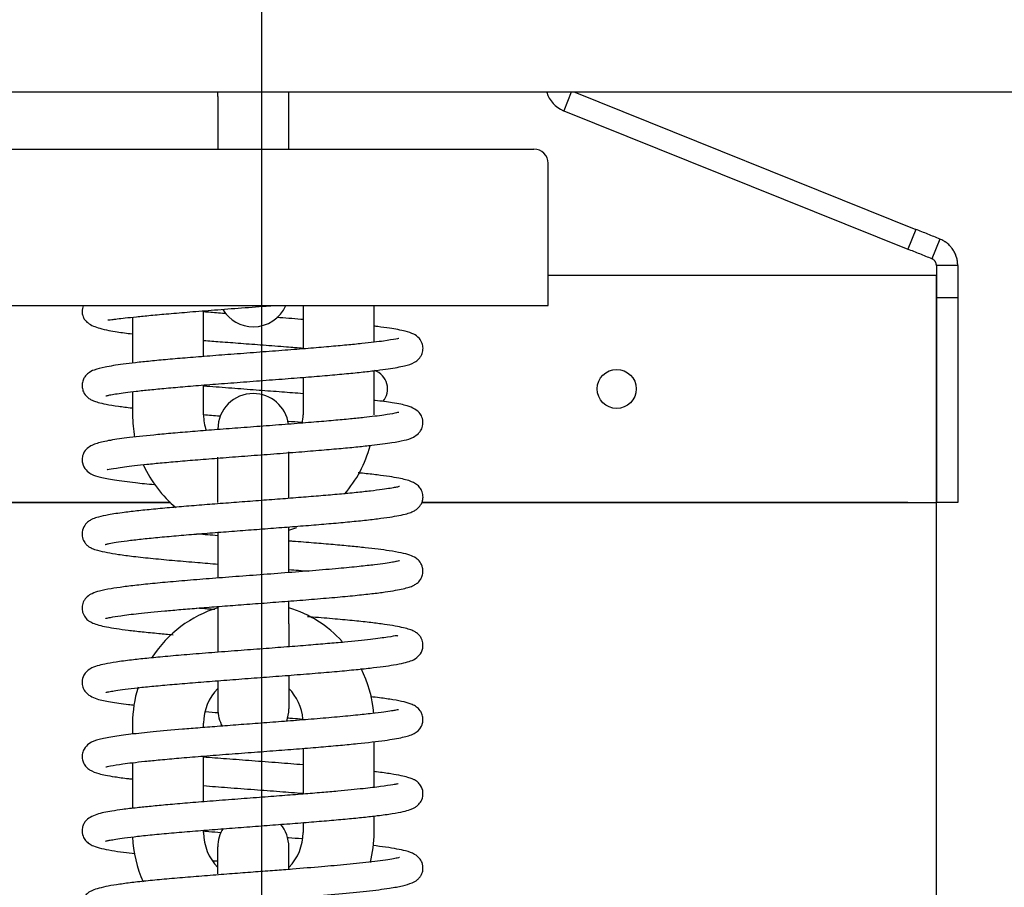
# Model space of a CAD drawing. Header units: millimetres. Extents: x 2819 to 5758, y -64 to 2014.
# Tile 35 of 41: x 4568 to 4706, y 1140 to 1262. Entities that reach past the tile are written whole.
import ezdxf

# ---------------------------------------------------------------- set-up
doc = ezdxf.new("R2010")
doc.units = ezdxf.units.MM
doc.dimstyles.get("Standard").update_dxf_attribs({"dimtxt": 20, "dimasz": 10, "dimexe": 9, "dimexo": 9, "dimgap": 10, "dimtad": 0, "dimtih": 1, "dimtoh": 1, "dimdsep": 46, "dimtxsty": 'Standard', "dimcen": 0.09, "dimadec": 0, "dimazin": 0, "dimtfac": 1, "dimtofl": 0, "dimtmove": 0, "dimatfit": 3, "dimfxl": 0, "dimtolj": 1, "dimtzin": 0, "dimarcsym": 0})

# ---------------------------------------------------------------- blocks, each defined once
blk = doc.blocks.new('*D3')
at = {"color": 0, "lineweight": -2}
for p, q in [((3826.78, 1563.04), (4120.52, 1563.04)), ((4111.52, 1553.04), (4111.52, 1264.1)), ((4111.52, 935.16), (4111.52, 1224.1)), ((4591.44, 925.16), (4102.52, 925.16))]:
    blk.add_line(p, q, dxfattribs=at)
at = {"color": 0, "lineweight": 18}
for points in [[(4109.86, 1553.04), (4113.19, 1553.04), (4111.52, 1563.04)], [(4109.86, 935.16), (4113.19, 935.16), (4111.52, 925.16)]]:
    blk.add_solid(points, dxfattribs=at)
at = {"layer": 'Defpoints', "color": 0, "lineweight": 18}
for p in [(3817.78, 1563.04), (4111.52, 925.16), (4600.44, 925.16)]:
    blk.add_point(p, dxfattribs=at)
at = {"color": 0, "lineweight": 18, "insert": (4111.52, 1244.1), "char_height": 20, "attachment_point": 5}
blk.add_mtext('\\A1;640', dxfattribs=at)
blk = doc.blocks.new('*D6')
at = {"color": 0, "lineweight": -2}
for p, q in [((4343.44, 1245.53), (4343.44, 694.73)), ((4936.44, 1245.53), (4936.44, 694.73)), ((4353.44, 703.73), (4603.28, 703.73)), ((4926.44, 703.73), (4676.61, 703.73))]:
    blk.add_line(p, q, dxfattribs=at)
at = {"color": 0, "lineweight": 18}
for points in [[(4353.44, 705.4), (4353.44, 702.07), (4343.44, 703.73)], [(4926.44, 705.4), (4926.44, 702.07), (4936.44, 703.73)]]:
    blk.add_solid(points, dxfattribs=at)
at = {"layer": 'Defpoints', "color": 0, "lineweight": 18}
for p in [(4343.44, 1254.53), (4936.44, 1254.53), (4936.44, 703.73)]:
    blk.add_point(p, dxfattribs=at)
at = {"color": 0, "lineweight": 18, "insert": (4639.94, 703.73), "char_height": 20, "attachment_point": 5}
blk.add_mtext('\\A1;593', dxfattribs=at)
blk = doc.blocks.new('*D7')
at = {"color": 0, "lineweight": -2}
for p, q in [((4601.59, 1532.03), (4601.59, 746.54)), ((4342.63, 1229.91), (4342.63, 746.54)), ((4352.63, 755.54), (4435.45, 755.54)), ((4591.59, 755.54), (4508.78, 755.54))]:
    blk.add_line(p, q, dxfattribs=at)
at = {"color": 0, "lineweight": 18}
for points in [[(4352.63, 757.2), (4352.63, 753.87), (4342.63, 755.54)], [(4591.59, 757.2), (4591.59, 753.87), (4601.59, 755.54)]]:
    blk.add_solid(points, dxfattribs=at)
at = {"layer": 'Defpoints', "color": 0, "lineweight": 18}
for p in [(4601.59, 1541.03), (4342.63, 1238.91), (4342.63, 755.54)]:
    blk.add_point(p, dxfattribs=at)
at = {"color": 0, "lineweight": 18, "insert": (4472.11, 755.54), "char_height": 20, "attachment_point": 5}
blk.add_mtext('\\A1;258', dxfattribs=at)

msp = doc.modelspace()

# ---------------------------------------------------------------- linework, layer by layer
for p, q in [((4841.495, 1252.033), (4438.495, 1252.033)), ((4841.495, 1252.033), (4438.495, 1252.033)), ((4595.445, 1251.433), (4595.445, 1252.034)), ((4605.445, 1251.433), (4605.445, 1252.034)), ((4645.207, 1252.033), (4644.157, 1249.421)), ((4645.703, 1252.033), (4693.692, 1232.742)), ((4595.445, 1251.433), (4595.445, 1244.033)), ((4605.445, 1244.033), (4605.445, 1251.433)), ((4644.157, 1249.421), (4644.103, 1249.443)), ((4644.157, 1249.421), (4692.573, 1229.958)), ((4560.945, 1244.033), (4639.945, 1244.033)), ((4641.945, 1222.033), (4641.945, 1242.033)), ((4693.692, 1232.742), (4692.573, 1229.958)), ((4697.087, 1231.377), (4695.968, 1228.594)), ((4696.595, 1227.666), (4696.595, 1226.283)), ((4699.595, 1227.666), (4696.595, 1227.666)), ((4699.595, 1227.666), (4699.595, 1223.093)), ((4641.945, 1226.283), (4692.595, 1226.283)), ((4692.595, 1226.283), (4696.595, 1226.283)), ((4696.595, 1194.283), (4696.595, 1226.283)), ((4696.595, 1226.283), (4696.595, 1194.283)), ((4699.595, 1223.093), (4696.595, 1223.093)), ((4699.595, 1223.093), (4699.595, 1194.283)), ((4558.945, 1222.033), (4641.945, 1222.033)), ((4593.445, 1214.842), (4593.445, 1221.275)), ((4607.445, 1222.033), (4607.445, 1215.92)), ((4617.445, 1216.851), (4617.445, 1222.033)), ((4583.445, 1220.384), (4583.445, 1213.919)), ((4617.445, 1206.633), (4617.445, 1212.846)), ((4607.445, 1211.909), (4607.445, 1206.633)), ((4593.445, 1206.633), (4593.445, 1210.83)), ((4583.445, 1209.9), (4583.445, 1206.633)), ((4595.445, 1194.284), (4595.445, 1200.674)), ((4605.445, 1194.911), (4605.445, 1201.425)), ((4506.595, 1194.283), (4588.764, 1194.283)), ((4588.764, 1194.283), (4510.595, 1194.283)), ((4692.595, 1194.283), (4624.154, 1194.283)), ((4624.154, 1194.283), (4696.595, 1194.283)), ((4699.595, 1194.283), (4696.595, 1194.283)), ((4696.595, 801.283), (4696.595, 1194.283)), ((4605.445, 1184.429), (4605.445, 1190.863)), ((4595.445, 1190.099), (4595.445, 1183.665)), ((4595.445, 1179.656), (4595.445, 1177.233)), ((4605.445, 1177.233), (4605.445, 1180.418)), ((4595.445, 1177.233), (4595.445, 1173.21)), ((4605.445, 1177.233), (4605.445, 1173.951)), ((4605.445, 1169.893), (4605.445, 1165.233)), ((4595.445, 1169.204), (4595.445, 1165.233)), ((4583.445, 1163.233), (4583.445, 1161.7)), ((4593.445, 1162.621), (4593.445, 1163.233)), ((4617.445, 1154.204), (4617.445, 1160.641)), ((4607.445, 1159.687), (4607.445, 1153.254)), ((4583.445, 1157.679), (4583.445, 1151.253)), ((4593.445, 1152.175), (4593.445, 1158.608)), ((4607.445, 1149.242), (4607.445, 1147.833)), ((4617.445, 1147.833), (4617.445, 1150.173)), ((4593.445, 1147.833), (4593.445, 1148.163)), ((4595.445, 1142.024), (4595.445, 1145.833)), ((4605.445, 1142.784), (4605.445, 1145.833))]:
    msp.add_line(p, q)
msp.add_circle((4651.595, 1210.283), 2.75)
for centre, radius, start, end in [((4645.595, 1253.154), 4, 196.27702, 248.10025), ((4639.945, 1242.033), 2, 0, 90), ((4600.445, 1224.033), 5, 211.19484, 270), ((4600.445, 1224.033), 5, 270, 336.4214), ((4616.595, 1210.283), 2.75, 319.62374, 70.27312), ((4600.445, 1204.633), 5, 90, 180), ((4600.445, 1204.633), 5, 7.93687, 90), ((4600.445, 1206.633), 17, 180, 190.65094), ((4600.445, 1206.633), 7, 180, 198.40218), ((4600.445, 1206.633), 7, 350.11406, 0), ((4600.445, 1206.633), 17, 319.05281, 345.09938), ((4600.445, 1206.633), 17, 204.57281, 230.20313), ((4600.445, 1206.633), 17, 287.10281, 291.18656), ((4600.445, 1163.233), 17, 107.10281, 146.77594), ((4600.445, 1163.233), 17, 42.57844, 72.89719), ((4600.445, 1163.233), 17, 4.68281, 26.92125), ((4600.445, 1163.233), 17, 162.70031, 180), ((4600.445, 1163.233), 7, 135.58218, 180), ((4600.445, 1163.233), 7, 4.8825, 44.41782), ((4600.445, 1165.233), 5, 180, 209.26828), ((4600.445, 1165.233), 5, 339.78656, 0), ((4600.445, 1145.833), 5, 0, 39.83625), ((4600.445, 1147.833), 7, 180, 224.41782), ((4600.445, 1145.833), 5, 148.63781, 180), ((4600.445, 1147.833), 7, 315.58218, 0), ((4600.445, 1147.833), 17, 345.64781, 0), ((4600.445, 1147.833), 17, 182.025, 204.0525)]:
    msp.add_arc(centre, radius, start, end)
for points, knots in [([(4697.087, 1231.377), (4696.806, 1231.49), (4696.524, 1231.603), (4695.96, 1231.83), (4695.678, 1231.944), (4694.829, 1232.285), (4694.262, 1232.513), (4693.692, 1232.742)], [0, 0, 0, 0, 0.25, 0.25, 0.5, 0.5, 1, 1, 1, 1]), ([(4699.595, 1227.666), (4699.595, 1227.762), (4699.591, 1227.859), (4699.577, 1228.052), (4699.567, 1228.148), (4699.524, 1228.438), (4699.482, 1228.631), (4699.41, 1228.869), (4699.394, 1228.917), (4699.37, 1228.988), (4699.362, 1229.012), (4699.344, 1229.059), (4699.3, 1229.177), (4699.251, 1229.292), (4699.122, 1229.563), (4699.023, 1229.736), (4698.855, 1229.986), (4698.796, 1230.067), (4698.702, 1230.186), (4698.669, 1230.225), (4698.604, 1230.302), (4698.571, 1230.339), (4698.401, 1230.524), (4698.255, 1230.66), (4698.024, 1230.846), (4697.944, 1230.905), (4697.822, 1230.989), (4697.781, 1231.016), (4697.697, 1231.069), (4697.655, 1231.095), (4697.527, 1231.17), (4697.44, 1231.216), (4697.265, 1231.302), (4697.176, 1231.341), (4697.087, 1231.377)], [0, 0, 0, 0, 0.0625, 0.0625, 0.125, 0.125, 0.25, 0.25, 0.28125, 0.28125, 0.296875, 0.296875, 0.3125, 0.375, 0.375, 0.5, 0.5, 0.5625, 0.5625, 0.59375, 0.59375, 0.625, 0.625, 0.75, 0.75, 0.8125, 0.8125, 0.84375, 0.84375, 0.875, 0.875, 0.9375, 0.9375, 1, 1, 1, 1]), ([(4695.968, 1228.594), (4695.687, 1228.707), (4695.405, 1228.82), (4694.841, 1229.046), (4694.559, 1229.16), (4693.71, 1229.501), (4693.143, 1229.729), (4692.573, 1229.958)], [0, 0, 0, 0, 0.25, 0.25, 0.5, 0.5, 1, 1, 1, 1]), ([(4696.595, 1227.666), (4696.595, 1227.707), (4696.592, 1227.75), (4696.58, 1227.842), (4696.571, 1227.889), (4696.544, 1227.986), (4696.526, 1228.035), (4696.498, 1228.096), (4696.492, 1228.108), (4696.48, 1228.132), (4696.473, 1228.144), (4696.453, 1228.179), (4696.439, 1228.203), (4696.394, 1228.27), (4696.36, 1228.312), (4696.287, 1228.39), (4696.248, 1228.425), (4696.188, 1228.471), (4696.168, 1228.486), (4696.127, 1228.513), (4696.107, 1228.525), (4696.046, 1228.56), (4696.006, 1228.578), (4695.968, 1228.594)], [0, 0, 0, 0, 0.125, 0.125, 0.25, 0.25, 0.375, 0.375, 0.40625, 0.40625, 0.4375, 0.4375, 0.5, 0.5, 0.625, 0.625, 0.75, 0.75, 0.8125, 0.8125, 0.875, 0.875, 1, 1, 1, 1]), ([(4576.508, 1222.038), (4576.499, 1222.017), (4576.396, 1221.762), (4576.289, 1221.207), (4576.432, 1220.479), (4576.71, 1219.961), (4577.148, 1219.539), (4577.875, 1219.133), (4578.873, 1218.774), (4580.021, 1218.512), (4581.474, 1218.277), (4582.645, 1218.125), (4583.412, 1218.035)], [0, 0, 0, 0, 0.0054426, 0.0662389, 0.1127126, 0.1780911, 0.2990793, 0.4284169, 0.5431841, 0.6890051, 0.8103372, 1, 1, 1, 1]), ([(4579.965, 1220.013), (4579.984, 1219.996), (4580.094, 1219.992), (4580.506, 1220.046), (4581.26, 1220.14), (4582.398, 1220.274), (4583.965, 1220.443), (4586.003, 1220.645), (4588.531, 1220.874), (4591.545, 1221.127), (4595.009, 1221.401), (4598.808, 1221.691), (4601.627, 1221.903), (4603.13, 1222.017), (4603.321, 1222.032)], [0, 0, 0, 0, 0.044457, 0.1098505, 0.182434, 0.2611688, 0.3461191, 0.4373184, 0.5347767, 0.6384767, 0.7483756, 0.8644087, 0.9826871, 1, 1, 1, 1]), ([(4596.675, 1220.872), (4595.921, 1220.93), (4594.835, 1221.014), (4593.773, 1221.098), (4593.444, 1221.125)], [0, 0, 0, 0, 0.6874325, 1, 1, 1, 1]), ([(4607.47, 1220.045), (4607.357, 1220.054), (4606.146, 1220.151), (4604.902, 1220.247), (4603.76, 1220.334)], [0, 0, 0, 0, 0.0931646, 1, 1, 1, 1]), ([(4579.691, 1209.328), (4579.692, 1209.325), (4579.708, 1209.313), (4579.863, 1209.349), (4580.6, 1209.509), (4581.978, 1209.726), (4583.954, 1209.966), (4585.868, 1210.17), (4588.172, 1210.389), (4590.864, 1210.623), (4593.92, 1210.871), (4597.297, 1211.132), (4600.875, 1211.402), (4604.447, 1211.673), (4607.818, 1211.936), (4610.868, 1212.188), (4613.562, 1212.43), (4615.888, 1212.662), (4617.846, 1212.887), (4619.928, 1213.167), (4621.736, 1213.502), (4622.893, 1213.845), (4623.645, 1214.372), (4624.001, 1214.817), (4624.237, 1215.262), (4624.376, 1215.991), (4624.22, 1216.789), (4623.659, 1217.651), (4622.925, 1218.056), (4621.792, 1218.448), (4620.036, 1218.773), (4618.405, 1218.998), (4617.645, 1219.091), (4617.472, 1219.112)], [0, 0, 0, 0, 0.0032664, 0.0239949, 0.0486981, 0.1060581, 0.1377995, 0.171555, 0.2073245, 0.2451049, 0.2848914, 0.3266757, 0.3704466, 0.4144039, 0.4563813, 0.4963853, 0.5344253, 0.5705078, 0.6046344, 0.6368051, 0.6951832, 0.7451453, 0.766893, 0.7771953, 0.7874967, 0.7998284, 0.8110924, 0.8256985, 0.856092, 0.9008702, 0.9577697, 0.9906189, 1, 1, 1, 1]), ([(4620.903, 1217.374), (4620.897, 1217.38), (4620.843, 1217.383), (4620.363, 1217.271), (4619.183, 1217.068), (4617.446, 1216.847), (4615.716, 1216.654), (4613.59, 1216.443), (4611.062, 1216.216), (4608.143, 1215.973), (4604.869, 1215.716), (4601.344, 1215.448), (4597.77, 1215.179), (4594.349, 1214.917), (4591.215, 1214.666), (4588.411, 1214.426), (4585.957, 1214.196), (4583.861, 1213.975), (4581.596, 1213.699), (4579.575, 1213.385), (4578.145, 1213.012), (4577.33, 1212.645), (4576.761, 1212.078), (4576.444, 1211.515), (4576.295, 1210.84), (4576.39, 1210.161), (4576.677, 1209.528), (4577.159, 1209.021), (4577.63, 1208.741), (4578.004, 1208.577), (4578.653, 1208.363), (4579.754, 1208.116), (4581.327, 1207.858), (4582.697, 1207.681), (4583.408, 1207.598), (4583.444, 1207.594)], [0, 0, 0, 0, 0.0085722, 0.032703, 0.0877718, 0.1185123, 0.1513702, 0.1863476, 0.2234422, 0.2626492, 0.3039593, 0.3473594, 0.3912031, 0.4331468, 0.4731809, 0.5113129, 0.5475481, 0.581888, 0.6143335, 0.6734498, 0.7224996, 0.7573594, 0.7712975, 0.7806963, 0.7924972, 0.8043304, 0.814777, 0.8323509, 0.84618, 0.8602652, 0.8860679, 0.9198675, 0.9615821, 0.9980402, 1, 1, 1, 1]), ([(4593.455, 1217.111), (4594.21, 1217.051), (4595.931, 1216.917), (4598.734, 1216.704), (4601.885, 1216.466), (4604.841, 1216.241), (4606.701, 1216.095), (4607.475, 1216.033)], [0, 0, 0, 0, 0.1666388, 0.3730257, 0.593252, 0.8272452, 1, 1, 1, 1]), ([(4607.453, 1209.603), (4607.443, 1209.604), (4606.469, 1209.681), (4604.426, 1209.84), (4601.204, 1210.084), (4597.78, 1210.342), (4595.172, 1210.542), (4593.728, 1210.656), (4593.429, 1210.679)], [0, 0, 0, 0, 0.0022732, 0.2152628, 0.4415427, 0.6810014, 0.9335233, 1, 1, 1, 1]), ([(4579.869, 1198.979), (4579.882, 1198.963), (4580.012, 1198.924), (4581.071, 1199.158), (4583.181, 1199.435), (4585.471, 1199.685), (4587.621, 1199.894), (4590.142, 1200.117), (4593.024, 1200.355), (4596.234, 1200.606), (4599.717, 1200.87), (4603.322, 1201.142), (4606.819, 1201.412), (4610.005, 1201.67), (4612.781, 1201.911), (4615.142, 1202.138), (4617.641, 1202.407), (4619.928, 1202.707), (4621.65, 1203.035), (4622.767, 1203.337), (4623.605, 1203.894), (4623.999, 1204.361), (4624.355, 1205.028), (4624.307, 1206.181), (4623.864, 1206.923), (4623.159, 1207.532), (4622.117, 1207.915), (4621.213, 1208.118), (4619.788, 1208.378), (4618.454, 1208.557), (4617.512, 1208.668), (4617.463, 1208.674)], [0, 0, 0, 0, 0.0177918, 0.0699002, 0.1284882, 0.1608909, 0.1953392, 0.2318354, 0.2703791, 0.3109699, 0.3536049, 0.3982771, 0.4424646, 0.4839244, 0.5226548, 0.5586525, 0.5919129, 0.6501149, 0.6973013, 0.7398885, 0.7636736, 0.7763802, 0.7911658, 0.8099697, 0.8257586, 0.8537042, 0.886236, 0.9157768, 0.9469212, 0.9972551, 1, 1, 1, 1]), ([(4620.933, 1206.963), (4620.907, 1206.988), (4620.41, 1206.842), (4618.787, 1206.576), (4616.572, 1206.303), (4614.081, 1206.048), (4611.717, 1205.83), (4608.93, 1205.593), (4605.738, 1205.339), (4602.274, 1205.074), (4598.753, 1204.809), (4595.385, 1204.553), (4592.275, 1204.308), (4589.467, 1204.074), (4586.253, 1203.784), (4583.013, 1203.444), (4580.298, 1203.07), (4578.416, 1202.67), (4577.263, 1202.171), (4576.579, 1201.427), (4576.308, 1200.568), (4576.373, 1199.592), (4576.856, 1198.82), (4577.87, 1198.111), (4578.843, 1197.869), (4580.884, 1197.451), (4583.488, 1197.127), (4585.566, 1196.912), (4586.506, 1196.821)], [0, 0, 0, 0, 0.0365073, 0.0808529, 0.1355536, 0.1668661, 0.2007978, 0.2373515, 0.2765284, 0.3181926, 0.3593085, 0.3986186, 0.4361249, 0.4718278, 0.5057273, 0.5680011, 0.6230612, 0.6725488, 0.7187841, 0.7409871, 0.7523352, 0.7637174, 0.7865304, 0.8086091, 0.8533415, 0.9032612, 0.958772, 1, 1, 1, 1]), ([(4593.435, 1206.67), (4594.182, 1206.61), (4594.988, 1206.547), (4595.803, 1206.484), (4595.85, 1206.481)], [0, 0, 0, 0, 0.9421593, 1, 1, 1, 1]), ([(4605.225, 1205.766), (4605.259, 1205.763), (4605.943, 1205.71), (4606.62, 1205.657), (4607.253, 1205.606)], [0, 0, 0, 0, 0.0491878, 1, 1, 1, 1]), ([(4579.593, 1188.388), (4579.589, 1188.379), (4579.711, 1188.417), (4580.162, 1188.524), (4581.123, 1188.703), (4582.631, 1188.919), (4584.604, 1189.15), (4586.934, 1189.386), (4589.561, 1189.623), (4592.42, 1189.862), (4595.446, 1190.101), (4598.566, 1190.339), (4601.717, 1190.576), (4604.838, 1190.814), (4607.868, 1191.051), (4610.75, 1191.289), (4613.431, 1191.528), (4615.861, 1191.768), (4617.956, 1192.006), (4619.636, 1192.233), (4621.006, 1192.466), (4622.01, 1192.69), (4622.73, 1192.935), (4623.145, 1193.127), (4623.66, 1193.488), (4624.076, 1194.015), (4624.297, 1194.608), (4624.366, 1195.26), (4624.174, 1195.992), (4623.708, 1196.654), (4623.283, 1196.955), (4622.457, 1197.37), (4621.268, 1197.665), (4619.586, 1197.952), (4617.895, 1198.18), (4616.355, 1198.353), (4615.389, 1198.453), (4615.181, 1198.474)], [0, 0, 0, 0, 0.0173526, 0.042309, 0.0743347, 0.1112667, 0.1483253, 0.185324, 0.2222392, 0.2590462, 0.2957197, 0.3322712, 0.3687239, 0.4050865, 0.4413688, 0.4775799, 0.5137284, 0.5498238, 0.5858741, 0.6199278, 0.6497046, 0.6827234, 0.7080735, 0.7257049, 0.7373538, 0.7526144, 0.7615402, 0.7724794, 0.7852128, 0.7965936, 0.8166632, 0.8386651, 0.8910336, 0.9214902, 0.9548329, 0.9904187, 1, 1, 1, 1]), ([(4621.037, 1196.55), (4621.032, 1196.556), (4620.906, 1196.513), (4620.525, 1196.432), (4619.711, 1196.279), (4618.574, 1196.108), (4616.967, 1195.904), (4614.943, 1195.686), (4612.593, 1195.462), (4609.987, 1195.236), (4607.175, 1195.007), (4604.213, 1194.777), (4601.16, 1194.546), (4598.076, 1194.313), (4595.027, 1194.08), (4592.072, 1193.847), (4589.263, 1193.612), (4586.653, 1193.375), (4584.289, 1193.135), (4581.991, 1192.864), (4580.078, 1192.579), (4578.723, 1192.293), (4577.961, 1192.038), (4577.483, 1191.808), (4576.945, 1191.422), (4576.407, 1190.686), (4576.27, 1189.636), (4576.553, 1188.85), (4576.9, 1188.402), (4577.137, 1188.183), (4577.353, 1188.027), (4577.782, 1187.8), (4578.567, 1187.539), (4579.789, 1187.264), (4581.483, 1186.986), (4583.608, 1186.709), (4586.267, 1186.421), (4589.316, 1186.134), (4592.409, 1185.871), (4594.492, 1185.704), (4595.457, 1185.628)], [0, 0, 0, 0, 0.011553, 0.0373974, 0.0594359, 0.0853507, 0.1150404, 0.1459276, 0.1769403, 0.2080699, 0.2393089, 0.2706494, 0.3020826, 0.3336013, 0.3651968, 0.3968461, 0.4285425, 0.4603046, 0.492152, 0.5241034, 0.5664531, 0.6016104, 0.6270207, 0.6398783, 0.6524331, 0.667279, 0.6832545, 0.6953467, 0.7031739, 0.7082627, 0.7168622, 0.7351199, 0.7610821, 0.7946552, 0.8247833, 0.8591033, 0.8967774, 0.933829, 0.9697379, 1, 1, 1, 1]), ([(4595.446, 1189.627), (4594.488, 1189.7), (4593.478, 1189.777), (4592.498, 1189.855), (4592.431, 1189.86)], [0, 0, 0, 0, 0.9314401, 1, 1, 1, 1]), ([(4579.667, 1177.992), (4579.674, 1177.985), (4579.804, 1178.021), (4580.356, 1178.141), (4581.777, 1178.38), (4584.278, 1178.688), (4587.29, 1178.983), (4590.264, 1179.242), (4592.841, 1179.453), (4595.684, 1179.675), (4598.755, 1179.909), (4602.002, 1180.153), (4605.353, 1180.409), (4608.72, 1180.675), (4611.913, 1180.944), (4614.748, 1181.208), (4617.109, 1181.46), (4618.996, 1181.7), (4620.854, 1181.99), (4622.145, 1182.286), (4622.943, 1182.587), (4623.372, 1182.828), (4623.802, 1183.189), (4624.186, 1183.786), (4624.355, 1184.44), (4624.297, 1185.255), (4623.899, 1186.016), (4623.218, 1186.594), (4622.458, 1186.908), (4621.3, 1187.212), (4619.322, 1187.562), (4616.863, 1187.865), (4614.085, 1188.146), (4611.673, 1188.366), (4608.96, 1188.595), (4606.833, 1188.764), (4605.638, 1188.857), (4605.458, 1188.871)], [0, 0, 0, 0, 0.0134452, 0.0416073, 0.079423, 0.1254933, 0.1769986, 0.2048302, 0.2340243, 0.2645858, 0.2965183, 0.3298248, 0.3645092, 0.4005733, 0.4379271, 0.4738425, 0.5070597, 0.5375895, 0.5654357, 0.6129991, 0.6327261, 0.6490169, 0.6614721, 0.6715948, 0.6808729, 0.6902413, 0.7039278, 0.7211248, 0.7500671, 0.7831995, 0.8178148, 0.8725625, 0.9013381, 0.931144, 0.9621424, 0.9943208, 1, 1, 1, 1]), ([(4621.025, 1186.095), (4621.024, 1186.096), (4621.016, 1186.1), (4620.911, 1186.071), (4620.605, 1185.999), (4620.007, 1185.88), (4619.008, 1185.72), (4617.482, 1185.517), (4615.307, 1185.275), (4612.398, 1184.996), (4608.853, 1184.694), (4604.933, 1184.386), (4600.939, 1184.085), (4597.037, 1183.79), (4593.344, 1183.504), (4589.952, 1183.224), (4586.927, 1182.951), (4584.314, 1182.684), (4582.131, 1182.423), (4580.253, 1182.148), (4578.842, 1181.873), (4577.81, 1181.527), (4577.17, 1181.167), (4576.728, 1180.676), (4576.471, 1180.244), (4576.297, 1179.549), (4576.384, 1178.788), (4576.841, 1177.946), (4577.319, 1177.6), (4578.054, 1177.204), (4579.742, 1176.753), (4582.209, 1176.393), (4584.799, 1176.1), (4586.937, 1175.89), (4588.458, 1175.752), (4589.151, 1175.692)], [0, 0, 0, 0, 0.0021701, 0.014933, 0.0324262, 0.0547142, 0.0818453, 0.1138579, 0.1507785, 0.1926249, 0.2386909, 0.2842714, 0.3285053, 0.3713891, 0.412919, 0.4530904, 0.491898, 0.5293345, 0.5653925, 0.600064, 0.6414804, 0.6739382, 0.6974938, 0.7096695, 0.7187135, 0.7309902, 0.7404311, 0.7531012, 0.7714331, 0.7956341, 0.8487936, 0.9081817, 0.9403607, 0.9736519, 1, 1, 1, 1]), ([(4579.71, 1167.578), (4579.718, 1167.575), (4579.82, 1167.6), (4580.201, 1167.68), (4581.092, 1167.837), (4582.378, 1168.021), (4584.166, 1168.232), (4586.388, 1168.457), (4588.976, 1168.691), (4591.885, 1168.933), (4595.054, 1169.183), (4598.414, 1169.439), (4601.885, 1169.7), (4605.378, 1169.966), (4608.764, 1170.234), (4611.873, 1170.496), (4614.59, 1170.748), (4616.862, 1170.987), (4618.716, 1171.215), (4620.321, 1171.454), (4621.639, 1171.712), (4622.556, 1171.971), (4623.349, 1172.303), (4624.045, 1173.028), (4624.306, 1173.732), (4624.352, 1174.449), (4624.195, 1175.034), (4623.882, 1175.53), (4623.627, 1175.799), (4623.384, 1175.991), (4622.997, 1176.215), (4622.421, 1176.441), (4621.579, 1176.674), (4620.412, 1176.912), (4618.898, 1177.151), (4617.001, 1177.393), (4614.688, 1177.641), (4611.941, 1177.898), (4609.653, 1178.092), (4608.314, 1178.2), (4608.072, 1178.22)], [0, 0, 0, 0, 0.0096869, 0.0386893, 0.0641969, 0.0946858, 0.1277533, 0.1614251, 0.1956948, 0.2305545, 0.2659953, 0.3020083, 0.3385839, 0.3757115, 0.4133805, 0.4504717, 0.4852848, 0.5178131, 0.5480639, 0.5760368, 0.6097706, 0.6394274, 0.6665083, 0.6871601, 0.6970266, 0.7046695, 0.7161484, 0.7237753, 0.7300668, 0.7407352, 0.7560609, 0.7760182, 0.8002542, 0.8269169, 0.855692, 0.8865733, 0.91956, 0.9546566, 0.9918742, 1, 1, 1, 1]), ([(4595.014, 1179.223), (4594.675, 1179.249), (4593.814, 1179.317), (4592.97, 1179.384), (4592.464, 1179.425)], [0, 0, 0, 0, 0.3919777, 1, 1, 1, 1]), ([(4620.779, 1175.498), (4620.778, 1175.499), (4620.757, 1175.518), (4620.591, 1175.556), (4619.783, 1175.401), (4618.294, 1175.187), (4616.414, 1174.953), (4613.939, 1174.699), (4610.885, 1174.425), (4608.164, 1174.198), (4605.111, 1173.957), (4601.768, 1173.702), (4598.202, 1173.433), (4594.57, 1173.156), (4591.118, 1172.88), (4588.049, 1172.615), (4585.455, 1172.366), (4583.116, 1172.111), (4581.13, 1171.848), (4579.566, 1171.581), (4578.365, 1171.284), (4577.545, 1171.003), (4576.638, 1170.276), (4576.269, 1169.184), (4576.431, 1168.208), (4576.849, 1167.52), (4577.437, 1167.052), (4578.703, 1166.522), (4580.25, 1166.234), (4582.146, 1165.962), (4583.416, 1165.812), (4583.697, 1165.779)], [0, 0, 0, 0, 0.0003566, 0.0224779, 0.0784774, 0.1049797, 0.1326457, 0.1942613, 0.2283344, 0.2645543, 0.3029237, 0.3434458, 0.3861218, 0.4309517, 0.4756806, 0.5174351, 0.5562145, 0.5920227, 0.6351279, 0.6729433, 0.7054374, 0.7446912, 0.7749856, 0.7924069, 0.8039908, 0.8181347, 0.8491953, 0.8779794, 0.9306145, 0.9851015, 1, 1, 1, 1]), ([(4579.673, 1157.086), (4579.674, 1157.083), (4579.705, 1157.062), (4580.309, 1157.238), (4581.734, 1157.463), (4583.442, 1157.683), (4585.19, 1157.878), (4587.369, 1158.093), (4590.007, 1158.329), (4593.101, 1158.584), (4596.537, 1158.852), (4600.112, 1159.122), (4603.61, 1159.386), (4606.913, 1159.642), (4609.958, 1159.889), (4612.704, 1160.13), (4615.855, 1160.433), (4619.016, 1160.803), (4621.462, 1161.209), (4622.978, 1161.648), (4623.92, 1162.337), (4624.289, 1163.224), (4624.364, 1163.917), (4624.205, 1164.545), (4623.856, 1165.151), (4623.4, 1165.556), (4622.664, 1165.956), (4621.667, 1166.245), (4620.189, 1166.533), (4618.536, 1166.769), (4617.394, 1166.906), (4616.951, 1166.956)], [0, 0, 0, 0, 0.0040278, 0.045036, 0.0942853, 0.1233508, 0.155372, 0.190357, 0.2283129, 0.2692422, 0.3130323, 0.356655, 0.3987646, 0.4393652, 0.4784604, 0.5160522, 0.5521406, 0.6196797, 0.6812031, 0.7334193, 0.7744891, 0.7839163, 0.7954674, 0.8066654, 0.816619, 0.8356318, 0.8585823, 0.89592, 0.9368801, 0.9765111, 1, 1, 1, 1]), ([(4620.869, 1165.095), (4620.861, 1165.102), (4620.807, 1165.118), (4620.524, 1165.063), (4619.889, 1164.955), (4618.801, 1164.792), (4617.146, 1164.583), (4614.835, 1164.335), (4611.937, 1164.064), (4608.679, 1163.79), (4605.315, 1163.526), (4601.98, 1163.273), (4598.768, 1163.032), (4595.751, 1162.803), (4592.979, 1162.586), (4589.76, 1162.322), (4586.376, 1162.021), (4583.128, 1161.677), (4580.549, 1161.339), (4578.629, 1160.92), (4577.587, 1160.644), (4576.681, 1159.793), (4576.358, 1159.049), (4576.31, 1158.256), (4576.54, 1157.538), (4576.934, 1157.014), (4577.602, 1156.492), (4578.572, 1156.142), (4579.631, 1155.913), (4580.977, 1155.68), (4582.324, 1155.499), (4583.222, 1155.392), (4583.412, 1155.37)], [0, 0, 0, 0, 0.0127079, 0.0352657, 0.0625624, 0.0946624, 0.1316032, 0.1733972, 0.2191068, 0.2636317, 0.3061818, 0.3467366, 0.3852778, 0.4217886, 0.4562514, 0.4886521, 0.5471226, 0.5992258, 0.6508673, 0.7026541, 0.7533603, 0.7774309, 0.7895335, 0.8018147, 0.8132998, 0.8298758, 0.8461825, 0.8882384, 0.9167603, 0.9504209, 0.9897225, 1, 1, 1, 1]), ([(4605.23, 1163.987), (4605.478, 1163.968), (4606.2, 1163.912), (4606.912, 1163.856), (4607.375, 1163.819)], [0, 0, 0, 0, 0.3412648, 1, 1, 1, 1]), ([(4607.435, 1157.369), (4606.306, 1157.461), (4603.926, 1157.649), (4600.291, 1157.928), (4596.729, 1158.199), (4594.483, 1158.375), (4593.424, 1158.459)], [0, 0, 0, 0, 0.2488681, 0.5118919, 0.7636182, 1, 1, 1, 1]), ([(4579.655, 1146.646), (4579.655, 1146.642), (4579.676, 1146.64), (4579.85, 1146.683), (4580.289, 1146.777), (4581.086, 1146.919), (4582.338, 1147.102), (4584.139, 1147.322), (4586.479, 1147.566), (4589.231, 1147.818), (4592.244, 1148.071), (4595.425, 1148.322), (4598.694, 1148.571), (4601.972, 1148.818), (4605.184, 1149.062), (4608.26, 1149.304), (4611.116, 1149.541), (4613.699, 1149.773), (4615.97, 1149.999), (4618.121, 1150.244), (4620.038, 1150.51), (4621.516, 1150.786), (4622.412, 1151.03), (4622.962, 1151.261), (4623.316, 1151.456), (4623.775, 1151.831), (4624.226, 1152.463), (4624.415, 1153.499), (4624.094, 1154.399), (4623.637, 1154.911), (4623.347, 1155.134), (4623.134, 1155.262), (4622.757, 1155.437), (4622.162, 1155.631), (4621.216, 1155.857), (4619.793, 1156.111), (4618.432, 1156.299), (4617.575, 1156.404), (4617.47, 1156.417)], [0, 0, 0, 0, 0.0059099, 0.0243068, 0.0472421, 0.0747782, 0.1069528, 0.143784, 0.1844659, 0.2252573, 0.265678, 0.3057159, 0.3453596, 0.3845992, 0.4234233, 0.4618213, 0.4996704, 0.5363248, 0.571705, 0.6058333, 0.6494011, 0.6905475, 0.7239046, 0.7423894, 0.7552731, 0.7666572, 0.7813084, 0.799741, 0.8168586, 0.828409, 0.8358852, 0.8475358, 0.865149, 0.8886908, 0.9181108, 0.9533552, 0.994374, 1, 1, 1, 1]), ([(4620.844, 1154.681), (4620.828, 1154.705), (4620.668, 1154.679), (4619.948, 1154.546), (4618.52, 1154.323), (4615.85, 1154.001), (4612.948, 1153.718), (4610.03, 1153.464), (4607.414, 1153.249), (4604.473, 1153.019), (4601.24, 1152.774), (4597.803, 1152.515), (4594.384, 1152.253), (4591.208, 1151.998), (4588.43, 1151.76), (4586.066, 1151.539), (4583.917, 1151.316), (4582.067, 1151.095), (4580.549, 1150.874), (4579.445, 1150.678), (4578.361, 1150.405), (4577.414, 1149.982), (4576.873, 1149.566), (4576.497, 1148.965), (4576.28, 1148.206), (4576.414, 1147.31), (4576.874, 1146.623), (4577.348, 1146.238), (4578.053, 1145.88), (4579.001, 1145.609), (4580.434, 1145.322), (4582.062, 1145.084), (4583.249, 1144.941), (4583.83, 1144.875)], [0, 0, 0, 0, 0.0238695, 0.0495492, 0.0991698, 0.1475353, 0.2037419, 0.2355488, 0.2698074, 0.3065236, 0.345705, 0.3873588, 0.4304313, 0.4710419, 0.5088274, 0.5437799, 0.5758921, 0.6142614, 0.6475472, 0.6777619, 0.7037507, 0.7334727, 0.7644928, 0.7765483, 0.7863593, 0.8031792, 0.8183527, 0.8369527, 0.8600808, 0.8971133, 0.9340132, 0.9694481, 1, 1, 1, 1]), ([(4593.436, 1154.446), (4594.535, 1154.359), (4596.899, 1154.176), (4600.527, 1153.902), (4604.118, 1153.631), (4606.372, 1153.456), (4607.434, 1153.371)], [0, 0, 0, 0, 0.2426226, 0.5089583, 0.7620219, 1, 1, 1, 1]), ([(4595.897, 1147.821), (4595.324, 1147.865), (4594.494, 1147.93), (4593.678, 1147.994), (4593.422, 1148.015)], [0, 0, 0, 0, 0.6840399, 1, 1, 1, 1]), ([(4607.27, 1146.949), (4606.654, 1146.998), (4605.958, 1147.053), (4605.255, 1147.108), (4605.183, 1147.114)], [0, 0, 0, 0, 0.8971581, 1, 1, 1, 1]), ([(4579.908, 1136.347), (4579.918, 1136.335), (4579.985, 1136.306), (4580.325, 1136.357), (4581.229, 1136.502), (4582.743, 1136.715), (4584.815, 1136.956), (4587.246, 1137.196), (4589.883, 1137.431), (4592.629, 1137.657), (4595.407, 1137.876), (4598.974, 1138.148), (4603.273, 1138.471), (4608.134, 1138.847), (4612.588, 1139.22), (4616.53, 1139.605), (4619.409, 1139.955), (4621.504, 1140.341), (4622.727, 1140.696), (4623.4, 1141.081), (4623.721, 1141.344), (4624.083, 1141.82), (4624.363, 1142.491), (4624.301, 1143.513), (4623.842, 1144.304), (4623.092, 1144.881), (4622.01, 1145.255), (4620.693, 1145.529), (4619.156, 1145.775), (4617.923, 1145.935), (4617.286, 1146.011)], [0, 0, 0, 0, 0.0099505, 0.0379938, 0.0710295, 0.1091087, 0.1501454, 0.1898485, 0.2280665, 0.2647766, 0.2999577, 0.3335914, 0.3960348, 0.4544959, 0.5140222, 0.5748298, 0.6374285, 0.680902, 0.7241283, 0.7545763, 0.7673914, 0.7749395, 0.7865099, 0.8023218, 0.8190491, 0.8517792, 0.8948622, 0.9293387, 0.9659391, 1, 1, 1, 1]), ([(4621.001, 1144.31), (4620.997, 1144.314), (4620.954, 1144.312), (4620.699, 1144.253), (4619.97, 1144.106), (4618.753, 1143.913), (4617.197, 1143.715), (4615.467, 1143.523), (4613.67, 1143.345), (4611.873, 1143.18), (4609.37, 1142.963), (4606.568, 1142.737), (4603.417, 1142.495), (4600.704, 1142.289), (4597.778, 1142.068), (4594.69, 1141.832), (4591.572, 1141.584), (4588.6, 1141.332), (4585.914, 1141.08), (4583.58, 1140.83), (4581.604, 1140.574), (4579.983, 1140.308), (4578.699, 1140.017), (4577.813, 1139.733), (4577.217, 1139.397), (4576.77, 1139.008), (4576.425, 1138.337), (4576.308, 1137.75), (4576.374, 1137.128), (4576.523, 1136.759), (4576.663, 1136.503), (4576.922, 1136.148), (4577.186, 1135.96), (4577.697, 1135.682), (4578.336, 1135.451), (4579.275, 1135.2), (4580.599, 1134.937), (4582.067, 1134.71), (4583.127, 1134.571), (4583.524, 1134.522)], [0, 0, 0, 0, 0.0076259, 0.0314392, 0.061193, 0.0960741, 0.1297927, 0.1610589, 0.1898312, 0.2160724, 0.2400227, 0.2928207, 0.3228658, 0.3553301, 0.3902213, 0.4275493, 0.467323, 0.5075758, 0.5465038, 0.5841544, 0.6205692, 0.6557834, 0.6898213, 0.7226581, 0.7497417, 0.7681354, 0.7795309, 0.7880444, 0.8000018, 0.807404, 0.8117265, 0.8175458, 0.8420689, 0.8609531, 0.8842036, 0.9117715, 0.9436032, 0.9796451, 1, 1, 1, 1])]:
    msp.add_open_spline(points, degree=3, knots=knots)
for points in [[(4605.449, 1184.859), (4606.374, 1184.787), (4607.283, 1184.715), (4608.17, 1184.643)], [(4593.755, 1164.865), (4594.342, 1164.819), (4594.935, 1164.772), (4595.534, 1164.726)], [(4594.785, 1143.895), (4594.996, 1143.879), (4595.208, 1143.863), (4595.421, 1143.846)]]:
    msp.add_open_spline(points, degree=3)

# ---------------------------------------------------------------- dimensions: what is measured, and where the dimension line sits
at = {"lineweight": 18}
dim = msp.add_linear_dim(base=(4111.523, 925.156), p1=(3817.775, 1563.041), p2=(4600.445, 925.156), angle=90, text='640', dimstyle='Standard', dxfattribs=at)
dim.commit()
dim.dimension.update_dxf_attribs({"geometry": '*D3', "text_midpoint": (4111.523, 1244.099)})
dim = msp.add_linear_dim(base=(4342.634, 755.537), p1=(4601.595, 1541.033), p2=(4342.634, 1238.908), text='258', dimstyle='Standard', dxfattribs=at)
dim.commit()
dim.dimension.update_dxf_attribs({"geometry": '*D7', "text_midpoint": (4472.114, 755.537)})
dim = msp.add_linear_dim(base=(4936.445, 703.734), p1=(4343.445, 1254.533), p2=(4936.445, 1254.533), dimstyle='Standard', dxfattribs=at)
dim.commit()
dim.dimension.update_dxf_attribs({"geometry": '*D6', "text_midpoint": (4639.945, 703.734)})

doc.saveas('drawing.dxf')
